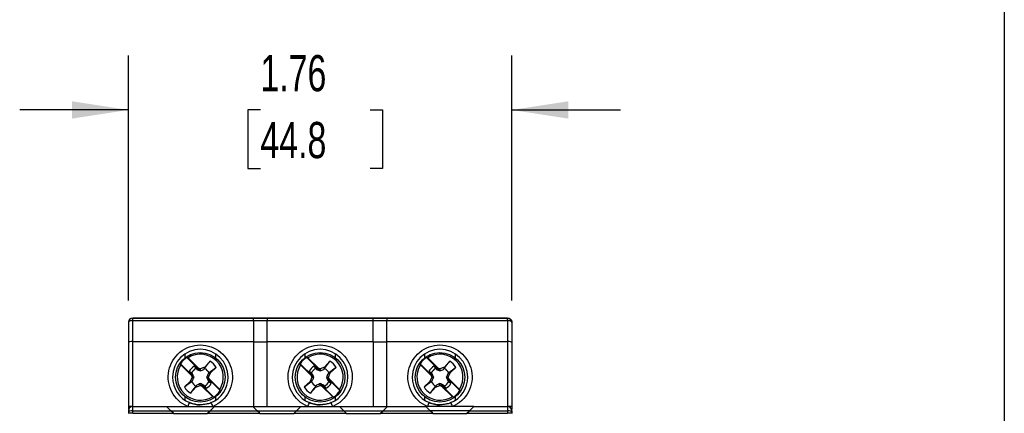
# Model space of a CAD drawing. Header units: inches. Extents: x 0.5 to 21.5, y 0.5 to 16.5.
# Tile 9 of 16: x 17 to 21.5, y 8.3 to 10.1. Entities that reach past the tile are written whole.
import ezdxf

# ---------------------------------------------------------------- set-up
doc = ezdxf.new("R2010")
doc.units = ezdxf.units.IN
doc.header["$LTSCALE"] = 2
doc.header["$MEASUREMENT"] = 0
doc.layers.add('DIMENSIONS', color=140, linetype='Continuous', lineweight=25)
doc.layers.add('TEXT', color=140, linetype='Continuous', lineweight=25)
doc.styles.add('SLDTEXTSTYLE0', font='TXT', dxfattribs={"width": 0.7})
doc.dimstyles.new('SLDDIMSTYLE0', dxfattribs={"dimtxt": 0.169922, "dimasz": 0.26, "dimexe": 0, "dimexo": 0.0625, "dimgap": 0.04248, "dimtad": 0, "dimtih": 1, "dimtoh": 1, "dimrnd": 1e-09, "dimzin": 12, "dimdsep": 46, "dimtxsty": 'SLDTEXTSTYLE0', "dimsah": 1, "dimcen": 0.09, "dimadec": 0, "dimazin": 3, "dimtfac": 1, "dimtmove": 0, "dimatfit": 0, "dimfxl": 0, "dimfrac": 2, "dimtolj": 1, "dimtzin": 12, "dimarcsym": 0})

# ---------------------------------------------------------------- blocks, each defined once
blk = doc.blocks.new('_D_5')
at = {"layer": 'DIMENSIONS'}
for p, q in [((17.4714, 8.7874), (17.4714, 9.9154)), ((19.2352, 8.7874), (19.2352, 9.9154)), ((17.4714, 9.6654), (16.9714, 9.6654)), ((18.0783, 9.6654), (18.0212, 9.6654)), ((18.0212, 9.6654), (18.0212, 9.3953)), ((18.5832, 9.6654), (18.6403, 9.6654)), ((18.6403, 9.6654), (18.6403, 9.3953)), ((19.2352, 9.6654), (19.7352, 9.6654)), ((18.0212, 9.3953), (18.0783, 9.3953)), ((18.6403, 9.3953), (18.5832, 9.3953))]:
    blk.add_line(p, q, dxfattribs=at)
for points in [[(17.4714, 9.6654), (17.2114, 9.7054), (17.2114, 9.6254)], [(19.2352, 9.6654), (19.4952, 9.6254), (19.4952, 9.7054)]]:
    blk.add_solid(points, dxfattribs=at)
at = {"layer": 'DIMENSIONS', "char_height": 0.16667, "attachment_point": 1, "style": 'SLDTEXTSTYLE0'}
for s, insert in [('1.76', (18.0783, 9.9182)), ('44.8', (18.0783, 9.6101))]:
    blk.add_mtext(s, dxfattribs=dict(at, insert=insert))

msp = doc.modelspace()

# ---------------------------------------------------------------- linework, layer by layer
for p, q in [((17.4911, 8.7071), (19.2155, 8.7071)), ((17.4911, 8.6954), (17.4911, 8.7066)), ((18.0463, 8.7066), (17.4911, 8.7066)), ((17.4911, 8.6954), (18.0463, 8.6954)), ((17.4911, 8.5993), (17.4911, 8.6954)), ((18.0463, 8.6954), (18.0463, 8.7066)), ((18.1092, 8.7066), (18.0463, 8.7066)), ((18.0463, 8.6954), (18.0463, 8.5993)), ((18.0463, 8.6953), (18.1092, 8.6953)), ((18.5974, 8.7066), (18.1092, 8.7066)), ((18.1092, 8.7066), (18.1092, 8.6954)), ((18.1092, 8.6954), (18.5974, 8.6954)), ((18.1092, 8.5993), (18.1092, 8.6954)), ((18.5974, 8.6954), (18.5974, 8.7066)), ((18.6604, 8.7066), (18.5974, 8.7066)), ((18.5974, 8.5993), (18.5974, 8.6954)), ((18.5974, 8.6953), (18.6604, 8.6953)), ((19.2155, 8.7066), (18.6604, 8.7066)), ((18.6604, 8.7066), (18.6604, 8.6954)), ((18.6604, 8.6954), (19.2155, 8.6954)), ((18.6604, 8.5993), (18.6604, 8.6954)), ((19.2155, 8.6954), (19.2155, 8.7066)), ((19.2155, 8.6954), (19.2155, 8.5993)), ((17.4714, 8.6869), (17.4714, 8.5948)), ((19.2352, 8.6869), (19.2352, 8.5948)), ((17.4714, 8.5948), (17.4714, 8.2994)), ((17.4911, 8.5993), (18.0463, 8.5993)), ((17.4911, 8.2996), (17.4911, 8.5993)), ((18.0463, 8.5993), (18.0463, 8.2995)), ((18.1092, 8.5966), (18.0463, 8.5966)), ((18.1092, 8.2995), (18.1092, 8.5993)), ((18.1092, 8.5993), (18.5974, 8.5993)), ((18.5974, 8.5993), (18.5974, 8.2995)), ((18.6604, 8.5966), (18.5974, 8.5966)), ((18.6604, 8.2995), (18.6604, 8.5993)), ((18.6604, 8.5993), (19.2155, 8.5993)), ((19.2155, 8.5993), (19.2155, 8.2996)), ((19.2352, 8.5948), (19.2352, 8.2994)), ((17.7314, 8.5416), (17.7314, 8.5236)), ((17.7973, 8.4687), (17.7404, 8.5257)), ((17.7458, 8.5244), (17.7945, 8.4757)), ((17.873, 8.5236), (17.873, 8.5416)), ((18.2825, 8.5416), (18.2825, 8.5236)), ((18.3485, 8.4687), (18.2915, 8.5257)), ((18.297, 8.5244), (18.3456, 8.4757)), ((18.4241, 8.5236), (18.4241, 8.5416)), ((18.8337, 8.5416), (18.8337, 8.5236)), ((18.8997, 8.4687), (18.8427, 8.5257)), ((18.8482, 8.5244), (18.8968, 8.4757)), ((18.9753, 8.5236), (18.9753, 8.5416)), ((17.7108, 8.4962), (17.7678, 8.4392)), ((17.761, 8.4423), (17.7124, 8.4909)), ((17.7845, 8.474), (17.7745, 8.4849)), ((17.7845, 8.474), (17.7858, 8.4705)), ((17.7973, 8.4687), (17.7845, 8.474)), ((17.8022, 8.4726), (17.7945, 8.4757)), ((17.7945, 8.4757), (17.7973, 8.4687)), ((17.8224, 8.4809), (17.8022, 8.4726)), ((17.8022, 8.4726), (17.8022, 8.4631)), ((17.8224, 8.4809), (17.8185, 8.4705)), ((17.8472, 8.5079), (17.8224, 8.4809)), ((17.8484, 8.4549), (17.8754, 8.4796)), ((18.262, 8.4962), (18.319, 8.4392)), ((18.3122, 8.4423), (18.2636, 8.4909)), ((18.3357, 8.474), (18.3257, 8.4849)), ((18.3357, 8.474), (18.337, 8.4705)), ((18.3485, 8.4687), (18.3357, 8.474)), ((18.3533, 8.4726), (18.3456, 8.4757)), ((18.3456, 8.4757), (18.3485, 8.4687)), ((18.3736, 8.4809), (18.3533, 8.4726)), ((18.3533, 8.4726), (18.3533, 8.4631)), ((18.3736, 8.4809), (18.3697, 8.4705)), ((18.3983, 8.5079), (18.3736, 8.4809)), ((18.3996, 8.4549), (18.4266, 8.4796)), ((18.8132, 8.4962), (18.8702, 8.4392)), ((18.8634, 8.4423), (18.8148, 8.4909)), ((18.8869, 8.474), (18.8769, 8.4849)), ((18.8869, 8.474), (18.8882, 8.4705)), ((18.8997, 8.4687), (18.8869, 8.474)), ((18.9045, 8.4726), (18.8968, 8.4757)), ((18.8968, 8.4757), (18.8997, 8.4687)), ((18.9248, 8.4809), (18.9045, 8.4726)), ((18.9045, 8.4726), (18.9045, 8.4631)), ((18.9248, 8.4809), (18.9209, 8.4705)), ((18.9495, 8.5079), (18.9248, 8.4809)), ((18.9508, 8.4549), (18.9778, 8.4796)), ((17.7516, 8.462), (17.7626, 8.452)), ((17.7642, 8.4346), (17.7559, 8.4144)), ((17.761, 8.4423), (17.7642, 8.4346)), ((17.7678, 8.4392), (17.761, 8.4423)), ((17.7626, 8.452), (17.7678, 8.4392)), ((17.7659, 8.4506), (17.7626, 8.452)), ((17.7642, 8.4346), (17.7732, 8.4342)), ((17.8311, 8.4342), (17.8401, 8.4346)), ((17.8935, 8.3726), (17.8365, 8.4295)), ((17.8365, 8.4295), (17.8433, 8.4269)), ((17.8418, 8.4167), (17.8365, 8.4295)), ((17.8484, 8.4549), (17.8385, 8.4506)), ((17.8401, 8.4346), (17.8484, 8.4549)), ((17.8433, 8.4269), (17.8401, 8.4346)), ((17.8433, 8.4269), (17.8919, 8.3783)), ((18.3028, 8.462), (18.3137, 8.452)), ((18.3154, 8.4346), (18.3071, 8.4144)), ((18.3122, 8.4423), (18.3154, 8.4346)), ((18.319, 8.4392), (18.3122, 8.4423)), ((18.3137, 8.452), (18.319, 8.4392)), ((18.317, 8.4506), (18.3137, 8.452)), ((18.3154, 8.4346), (18.3244, 8.4342)), ((18.3823, 8.4342), (18.3913, 8.4346)), ((18.4446, 8.3726), (18.3877, 8.4295)), ((18.3877, 8.4295), (18.3944, 8.4269)), ((18.3929, 8.4167), (18.3877, 8.4295)), ((18.3996, 8.4549), (18.3896, 8.4506)), ((18.3913, 8.4346), (18.3996, 8.4549)), ((18.3944, 8.4269), (18.3913, 8.4346)), ((18.3944, 8.4269), (18.4431, 8.3783)), ((18.854, 8.462), (18.8649, 8.452)), ((18.8666, 8.4346), (18.8583, 8.4144)), ((18.8634, 8.4423), (18.8666, 8.4346)), ((18.8702, 8.4392), (18.8634, 8.4423)), ((18.8649, 8.452), (18.8702, 8.4392)), ((18.8682, 8.4506), (18.8649, 8.452)), ((18.8666, 8.4346), (18.8756, 8.4342)), ((18.9335, 8.4342), (18.9425, 8.4346)), ((18.9958, 8.3726), (18.9389, 8.4295)), ((18.9389, 8.4295), (18.9456, 8.4269)), ((18.9441, 8.4167), (18.9389, 8.4295)), ((18.9508, 8.4549), (18.9408, 8.4506)), ((18.9425, 8.4346), (18.9508, 8.4549)), ((18.9456, 8.4269), (18.9425, 8.4346)), ((18.9456, 8.4269), (18.9943, 8.3783)), ((17.7559, 8.4144), (17.7289, 8.3896)), ((17.7559, 8.4144), (17.7659, 8.4179)), ((17.7572, 8.3613), (17.7819, 8.3884)), ((17.7819, 8.3884), (17.7858, 8.3979)), ((17.7819, 8.3884), (17.8022, 8.3967)), ((17.8022, 8.3967), (17.8022, 8.4053)), ((17.8022, 8.3967), (17.8099, 8.3935)), ((17.8099, 8.3935), (17.807, 8.4)), ((17.807, 8.4), (17.864, 8.3431)), ((17.807, 8.4), (17.8198, 8.3948)), ((17.8585, 8.3449), (17.8099, 8.3935)), ((17.8198, 8.3948), (17.8185, 8.3979)), ((17.8198, 8.3948), (17.8298, 8.3838)), ((17.8385, 8.4179), (17.8418, 8.4167)), ((17.8527, 8.4067), (17.8418, 8.4167)), ((18.3071, 8.4144), (18.2801, 8.3896)), ((18.3071, 8.4144), (18.317, 8.4179)), ((18.3083, 8.3613), (18.3331, 8.3884)), ((18.3331, 8.3884), (18.337, 8.3979)), ((18.3331, 8.3884), (18.3533, 8.3967)), ((18.3533, 8.3967), (18.3533, 8.4053)), ((18.3533, 8.3967), (18.361, 8.3935)), ((18.361, 8.3935), (18.3582, 8.4)), ((18.3582, 8.4), (18.4151, 8.3431)), ((18.3582, 8.4), (18.371, 8.3948)), ((18.4097, 8.3449), (18.361, 8.3935)), ((18.371, 8.3948), (18.3697, 8.3979)), ((18.371, 8.3948), (18.381, 8.3838)), ((18.3896, 8.4179), (18.3929, 8.4167)), ((18.4039, 8.4067), (18.3929, 8.4167)), ((18.8583, 8.4144), (18.8312, 8.3896)), ((18.8583, 8.4144), (18.8682, 8.4179)), ((18.8595, 8.3613), (18.8843, 8.3884)), ((18.8843, 8.3884), (18.8882, 8.3979)), ((18.8843, 8.3884), (18.9045, 8.3967)), ((18.9045, 8.3967), (18.9045, 8.4053)), ((18.9045, 8.3967), (18.9122, 8.3935)), ((18.9122, 8.3935), (18.9093, 8.4)), ((18.9093, 8.4), (18.9663, 8.3431)), ((18.9093, 8.4), (18.9222, 8.3948)), ((18.9608, 8.3449), (18.9122, 8.3935)), ((18.9222, 8.3948), (18.9209, 8.3979)), ((18.9222, 8.3948), (18.9322, 8.3838)), ((18.9408, 8.4179), (18.9441, 8.4167)), ((18.955, 8.4067), (18.9441, 8.4167)), ((17.7314, 8.3446), (17.7314, 8.3286)), ((17.873, 8.3286), (17.873, 8.3446)), ((18.2825, 8.3446), (18.2825, 8.3286)), ((18.4241, 8.3286), (18.4241, 8.3446)), ((18.8337, 8.3446), (18.8337, 8.3286)), ((18.9753, 8.3286), (18.9753, 8.3446)), ((17.4911, 8.2996), (17.6466, 8.2996)), ((17.4911, 8.28), (17.4911, 8.2996)), ((17.6466, 8.2996), (17.6663, 8.28)), ((17.6467, 8.2995), (17.867, 8.2995)), ((17.8671, 8.2996), (17.8474, 8.28)), ((17.8671, 8.2996), (18.0443, 8.2996)), ((18.0443, 8.2996), (18.064, 8.28)), ((18.0444, 8.2995), (18.2647, 8.2995)), ((18.2648, 8.2996), (18.2451, 8.28)), ((18.2648, 8.2996), (18.4419, 8.2996)), ((18.4419, 8.2996), (18.4616, 8.28)), ((18.442, 8.2995), (18.6623, 8.2995)), ((18.6624, 8.2996), (18.6427, 8.28)), ((18.6624, 8.2996), (18.8396, 8.2996)), ((18.8396, 8.2996), (18.8592, 8.28)), ((19.0599, 8.2995), (18.8397, 8.2995)), ((19.06, 8.2996), (19.0403, 8.28)), ((19.06, 8.2996), (19.2155, 8.2996)), ((19.2155, 8.2996), (19.2155, 8.28)), ((17.4714, 8.2799), (17.4714, 8.2718)), ((17.4714, 8.2718), (17.4714, 8.2681)), ((17.4714, 8.2681), (17.4714, 8.2677)), ((17.4911, 8.28), (17.6663, 8.28)), ((17.4911, 8.2682), (17.4911, 8.28)), ((17.4911, 8.2682), (17.6781, 8.2682)), ((17.6781, 8.2682), (17.6663, 8.28)), ((17.6664, 8.2799), (17.8473, 8.2799)), ((17.6781, 8.2682), (17.6781, 8.2681)), ((17.6781, 8.2681), (17.8356, 8.2681)), ((17.8356, 8.2682), (17.8474, 8.28)), ((17.8356, 8.2681), (17.8356, 8.2682)), ((17.8356, 8.2682), (18.0758, 8.2682)), ((17.8474, 8.28), (18.064, 8.28)), ((18.0758, 8.2682), (18.064, 8.28)), ((18.0641, 8.2799), (18.245, 8.2799)), ((18.0758, 8.2682), (18.0758, 8.2681)), ((18.0758, 8.2681), (18.2333, 8.2681)), ((18.2333, 8.2682), (18.2451, 8.28)), ((18.2333, 8.2681), (18.2333, 8.2682)), ((18.2333, 8.2682), (18.4734, 8.2682)), ((18.2451, 8.28), (18.4616, 8.28)), ((18.4734, 8.2682), (18.4616, 8.28)), ((18.4617, 8.2799), (18.6426, 8.2799)), ((18.4734, 8.2682), (18.4734, 8.2681)), ((18.4734, 8.2681), (18.6309, 8.2681)), ((18.6309, 8.2682), (18.6427, 8.28)), ((18.6309, 8.2681), (18.6309, 8.2682)), ((18.6309, 8.2682), (18.8711, 8.2682)), ((18.6427, 8.28), (18.8592, 8.28)), ((18.8711, 8.2682), (18.8592, 8.28)), ((19.0402, 8.2799), (18.8593, 8.2799)), ((18.8711, 8.2682), (18.8711, 8.2681)), ((18.8711, 8.2681), (19.0285, 8.2681)), ((19.0285, 8.2682), (19.0403, 8.28)), ((19.0285, 8.2681), (19.0285, 8.2682)), ((19.0285, 8.2682), (19.2155, 8.2682)), ((19.0403, 8.28), (19.2155, 8.28)), ((19.2155, 8.28), (19.2155, 8.2682)), ((19.2352, 8.2799), (19.2352, 8.2718)), ((19.2352, 8.2718), (19.2352, 8.2681)), ((19.2352, 8.2681), (19.2352, 8.2677))]:
    msp.add_line(p, q)
at = {"flags": 128}
for points in [[(17.4911, 8.6954), (17.4873, 8.6952), (17.4836, 8.6947), (17.4802, 8.6939), (17.4772, 8.6929), (17.4748, 8.6916), (17.4729, 8.6902), (17.4718, 8.6886), (17.4714, 8.6869)], [(19.2352, 8.6869), (19.2348, 8.6886), (19.2337, 8.6902), (19.2319, 8.6916), (19.2295, 8.6929), (19.2265, 8.6939), (19.2231, 8.6947), (19.2194, 8.6952), (19.2155, 8.6954)]]:
    msp.add_lwpolyline(points, dxfattribs=at)
for centre in [(17.8022, 8.4341), (18.3533, 8.4341), (18.9045, 8.4341)]:
    msp.add_circle(centre, 0.1141)
for centre, radius, start, end in [((17.4911, 8.6874), 0.0197, 90, 180), ((17.4911, 8.6869), 0.0197, 89.9996, 179.9996), ((19.2155, 8.6869), 0.0197, 0.0004, 90.0004), ((17.8022, 8.4352), 0.128, 0.0006, 179.9994), ((17.8022, 8.4351), 0.128, 89.9996, 179.9996), ((17.8022, 8.4351), 0.128, 0.0004, 90.0004), ((18.3533, 8.4352), 0.128, 0.0006, 179.9994), ((18.3533, 8.4351), 0.128, 89.9996, 179.9996), ((18.3533, 8.4351), 0.128, 0.0004, 90.0004), ((18.9045, 8.4352), 0.128, 0.0006, 179.9994), ((18.9045, 8.4351), 0.128, 89.9996, 179.9996), ((18.9045, 8.4351), 0.128, 0.0004, 90.0004), ((17.8022, 8.4344), 0.1103, 124.0906, 145.9086), ((17.8022, 8.4346), 0.106, 327.8828, 122.118), ((18.3533, 8.4344), 0.1103, 124.0906, 145.9086), ((18.3533, 8.4346), 0.106, 327.8828, 122.118), ((18.9045, 8.4344), 0.1103, 124.0906, 145.9086), ((18.9045, 8.4346), 0.106, 327.8828, 122.118), ((17.8022, 8.4346), 0.106, 147.8828, 302.118), ((17.8022, 8.4344), 0.0576, 118.6832, 151.316), ((17.8022, 8.4342), 0.0451, 116.2473, 153.7519), ((17.8022, 8.4342), 0.0451, 26.2481, 63.7527), ((17.8022, 8.4346), 0.086, 31.5535, 58.4473), ((18.3533, 8.4346), 0.106, 147.8828, 302.118), ((18.3533, 8.4344), 0.0576, 118.6832, 151.316), ((18.3533, 8.4342), 0.0451, 116.2473, 153.7519), ((18.3533, 8.4342), 0.0451, 26.2481, 63.7527), ((18.3533, 8.4346), 0.086, 31.5535, 58.4473), ((18.9045, 8.4346), 0.106, 147.8828, 302.118), ((18.9045, 8.4344), 0.0576, 118.6832, 151.316), ((18.9045, 8.4342), 0.0451, 116.2473, 153.7519), ((18.9045, 8.4342), 0.0451, 26.2481, 63.7527), ((18.9045, 8.4346), 0.086, 31.5535, 58.4473), ((17.8022, 8.4352), 0.128, 180.0002, 246.9266), ((17.8022, 8.4352), 0.128, 293.0734, 359.9998), ((18.3533, 8.4352), 0.128, 180.0002, 246.9266), ((18.3533, 8.4352), 0.128, 293.0734, 359.9998), ((18.9045, 8.4352), 0.128, 180.0002, 246.9266), ((18.9045, 8.4352), 0.128, 293.0734, 359.9998), ((17.8022, 8.4346), 0.086, 211.5535, 238.4473), ((17.8022, 8.4342), 0.0451, 206.2481, 243.7527), ((17.8022, 8.4342), 0.0451, 296.2473, 333.7519), ((17.8022, 8.4344), 0.0576, 298.6832, 331.316), ((18.3533, 8.4346), 0.086, 211.5535, 238.4473), ((18.3533, 8.4342), 0.0451, 206.2481, 243.7527), ((18.3533, 8.4342), 0.0451, 296.2473, 333.7519), ((18.3533, 8.4344), 0.0576, 298.6832, 331.316), ((18.9045, 8.4346), 0.086, 211.5535, 238.4473), ((18.9045, 8.4342), 0.0451, 206.2481, 243.7527), ((18.9045, 8.4342), 0.0451, 296.2473, 333.7519), ((18.9045, 8.4344), 0.0576, 298.6832, 331.316), ((17.8022, 8.4344), 0.1103, 304.0906, 325.9086), ((18.3533, 8.4344), 0.1103, 304.0906, 325.9086), ((18.9045, 8.4344), 0.1103, 304.0906, 325.9086), ((17.4852, 7.4381), 0.8613, 89.7633, 90.9143), ((19.9135, 7.3807), 2.3558, 156.5694, 157.0459), ((15.6908, 7.3807), 2.3558, 22.9541, 23.4306), ((20.4647, 7.3807), 2.3558, 156.5694, 157.0459), ((16.242, 7.3807), 2.3558, 22.9541, 23.4306), ((21.0159, 7.3807), 2.3558, 156.5694, 157.0459), ((16.7931, 7.3807), 2.3558, 22.9541, 23.4306), ((19.2215, 7.4381), 0.8613, 89.0857, 90.2367), ((17.4862, 7.3283), 0.94, 89.7, 90.9), ((19.2205, 7.3283), 0.94, 89.1, 90.3)]:
    msp.add_arc(centre, radius, start, end)
for centre, major_axis, ratio, start_param, end_param in [((17.4911, 8.5948), (0.0197, 0), 0.226928, 1.570796, 3.141593), ((19.2155, 8.5948), (0.0197, 0), 0.226928, 0, 1.570796), ((17.4911, 8.2799), (0, 0.0197), 0.99785, 0, 1.570796), ((19.2155, 8.2799), (0, 0.0197), 0.99785, 4.712389, 6.283185), ((17.4911, 8.2718), (0.0197, 0), 0.419444, 1.570796, 3.141593), ((19.2155, 8.2718), (0.0197, 0), 0.419444, 0, 1.570796)]:
    msp.add_ellipse(centre, major_axis=major_axis, ratio=ratio, start_param=start_param, end_param=end_param)
for points, knots in [([(19.2155, 8.7071), (19.2164, 8.7071), (19.218, 8.707), (19.2205, 8.7065), (19.2229, 8.7057), (19.2253, 8.7046), (19.2275, 8.7031), (19.2298, 8.7011), (19.2321, 8.6983), (19.2338, 8.695), (19.235, 8.6913), (19.2351, 8.6888), (19.2352, 8.6874)], [0, 0, 0, 0, 0.075646, 0.153012, 0.232354, 0.313908, 0.397894, 0.484511, 0.608947, 0.749448, 0.853731, 1, 1, 1, 1]), ([(17.7443, 8.2995), (17.713, 8.3128), (17.6872, 8.3366), (17.6556, 8.3968), (17.6507, 8.4315), (17.6643, 8.4982), (17.6824, 8.5281), (17.7351, 8.5712), (17.7681, 8.5829), (17.8022, 8.5829)], [0, 0, 0, 0, 0.25, 0.25, 0.5, 0.5, 0.75, 0.75, 1, 1, 1, 1]), ([(17.8022, 8.5829), (17.8362, 8.5829), (17.8692, 8.5712), (17.9219, 8.5281), (17.94, 8.4982), (17.9536, 8.4315), (17.9487, 8.3968), (17.9171, 8.3366), (17.8913, 8.3128), (17.86, 8.2995)], [0, 0, 0, 0, 0.25, 0.25, 0.5, 0.5, 0.75, 0.75, 1, 1, 1, 1]), ([(18.2955, 8.2995), (18.2642, 8.3128), (18.2384, 8.3366), (18.2068, 8.3968), (18.2019, 8.4315), (18.2155, 8.4982), (18.2336, 8.5281), (18.2863, 8.5712), (18.3193, 8.5829), (18.3533, 8.5829)], [0, 0, 0, 0, 0.25, 0.25, 0.5, 0.5, 0.75, 0.75, 1, 1, 1, 1]), ([(18.3533, 8.5829), (18.3874, 8.5829), (18.4204, 8.5712), (18.4731, 8.5281), (18.4912, 8.4982), (18.5048, 8.4315), (18.4999, 8.3968), (18.4682, 8.3366), (18.4425, 8.3128), (18.4112, 8.2995)], [0, 0, 0, 0, 0.25, 0.25, 0.5, 0.5, 0.75, 0.75, 1, 1, 1, 1]), ([(18.8467, 8.2995), (18.8153, 8.3128), (18.7896, 8.3366), (18.758, 8.3968), (18.7531, 8.4315), (18.7667, 8.4982), (18.7848, 8.5281), (18.8375, 8.5712), (18.8705, 8.5829), (18.9045, 8.5829)], [0, 0, 0, 0, 0.25, 0.25, 0.5, 0.5, 0.75, 0.75, 1, 1, 1, 1]), ([(18.9045, 8.5829), (18.9385, 8.5829), (18.9715, 8.5712), (19.0243, 8.5281), (19.0424, 8.4982), (19.056, 8.4315), (19.0511, 8.3968), (19.0194, 8.3366), (18.9937, 8.3128), (18.9624, 8.2995)], [0, 0, 0, 0, 0.25, 0.25, 0.5, 0.5, 0.75, 0.75, 1, 1, 1, 1]), ([(17.8221, 8.4747), (17.8283, 8.4828), (17.8344, 8.4909), (17.8405, 8.499), (17.8427, 8.502), (17.8449, 8.5049), (17.8472, 8.5079)], [0, 0, 0, 0, 0.001526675, 0.001526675, 0.001526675, 0.00208361, 0.00208361, 0.00208361, 0.00208361]), ([(18.3733, 8.4747), (18.3794, 8.4828), (18.3856, 8.4909), (18.3917, 8.499), (18.3939, 8.502), (18.3961, 8.5049), (18.3983, 8.5079)], [0, 0, 0, 0, 0.001526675, 0.001526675, 0.001526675, 0.00208361, 0.00208361, 0.00208361, 0.00208361]), ([(18.9245, 8.4747), (18.9306, 8.4828), (18.9367, 8.4909), (18.9428, 8.499), (18.9451, 8.502), (18.9473, 8.5049), (18.9495, 8.5079)], [0, 0, 0, 0, 0.001526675, 0.001526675, 0.001526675, 0.00208361, 0.00208361, 0.00208361, 0.00208361]), ([(17.7822, 8.3938), (17.776, 8.3858), (17.7699, 8.3779), (17.7638, 8.37), (17.7616, 8.3671), (17.7594, 8.3642), (17.7572, 8.3613)], [0, 0, 0, 0, 0.001526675, 0.001526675, 0.001526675, 0.00208361, 0.00208361, 0.00208361, 0.00208361]), ([(18.3334, 8.3938), (18.3272, 8.3858), (18.3211, 8.3779), (18.315, 8.37), (18.3128, 8.3671), (18.3106, 8.3642), (18.3083, 8.3613)], [0, 0, 0, 0, 0.001526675, 0.001526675, 0.001526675, 0.00208361, 0.00208361, 0.00208361, 0.00208361]), ([(18.8846, 8.3938), (18.8784, 8.3858), (18.8723, 8.3779), (18.8662, 8.37), (18.864, 8.3671), (18.8617, 8.3642), (18.8595, 8.3613)], [0, 0, 0, 0, 0.001526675, 0.001526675, 0.001526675, 0.00208361, 0.00208361, 0.00208361, 0.00208361]), ([(17.4714, 8.2994), (17.4714, 8.2969), (17.4714, 8.2931), (17.4714, 8.2885), (17.4714, 8.2862), (17.4714, 8.2852), (17.4714, 8.2851)], [0, 0, 0, 0, 0.461394, 0.711773, 0.963473, 1, 1, 1, 1]), ([(17.7784, 8.3097), (17.7749, 8.3104), (17.7658, 8.312), (17.7572, 8.3154), (17.752, 8.3175)], [0, 0, 0, 0, 0.393476, 1, 1, 1, 1]), ([(17.752, 8.3175), (17.76, 8.3141), (17.7682, 8.3116), (17.785, 8.3081), (17.7936, 8.3073), (17.8022, 8.3073)], [0, 0, 0, 0, 0.5, 0.5, 1, 1, 1, 1]), ([(17.8344, 8.3114), (17.8272, 8.31), (17.8107, 8.3066), (17.7914, 8.3068), (17.7802, 8.3093), (17.7784, 8.3097)], [0, 0, 0, 0, 0.388986, 0.903965, 1, 1, 1, 1]), ([(17.8343, 8.3114), (17.8321, 8.3108), (17.8216, 8.3082), (17.8107, 8.3077), (17.8022, 8.3073)], [0, 0, 0, 0, 0.212195, 1, 1, 1, 1]), ([(17.8523, 8.3175), (17.8466, 8.315), (17.8408, 8.3125), (17.8346, 8.3115), (17.8344, 8.3114)], [0, 0, 0, 0, 0.965733, 1, 1, 1, 1]), ([(18.3296, 8.3097), (18.3261, 8.3104), (18.317, 8.312), (18.3084, 8.3154), (18.3032, 8.3175)], [0, 0, 0, 0, 0.393476, 1, 1, 1, 1]), ([(18.3032, 8.3175), (18.3112, 8.3141), (18.3194, 8.3116), (18.3361, 8.3081), (18.3448, 8.3073), (18.3533, 8.3073)], [0, 0, 0, 0, 0.5, 0.5, 1, 1, 1, 1]), ([(18.3855, 8.3114), (18.3784, 8.31), (18.3618, 8.3066), (18.3425, 8.3068), (18.3314, 8.3093), (18.3296, 8.3097)], [0, 0, 0, 0, 0.388986, 0.903965, 1, 1, 1, 1]), ([(18.3855, 8.3114), (18.3833, 8.3108), (18.3728, 8.3082), (18.3619, 8.3077), (18.3533, 8.3073)], [0, 0, 0, 0, 0.2121948, 1, 1, 1, 1]), ([(18.4035, 8.3175), (18.3978, 8.315), (18.392, 8.3125), (18.3857, 8.3115), (18.3855, 8.3114)], [0, 0, 0, 0, 0.9657333, 1, 1, 1, 1]), ([(18.8808, 8.3097), (18.8772, 8.3104), (18.8682, 8.312), (18.8596, 8.3154), (18.8544, 8.3175)], [0, 0, 0, 0, 0.3934756, 1, 1, 1, 1]), ([(18.8544, 8.3175), (18.8624, 8.3141), (18.8705, 8.3116), (18.8873, 8.3081), (18.896, 8.3073), (18.9045, 8.3073)], [0, 0, 0, 0, 0.5, 0.5, 1, 1, 1, 1]), ([(18.9367, 8.3114), (18.9296, 8.31), (18.913, 8.3066), (18.8937, 8.3068), (18.8826, 8.3093), (18.8808, 8.3097)], [0, 0, 0, 0, 0.388986, 0.903965, 1, 1, 1, 1]), ([(18.9367, 8.3114), (18.9345, 8.3108), (18.924, 8.3082), (18.9131, 8.3077), (18.9045, 8.3073)], [0, 0, 0, 0, 0.212195, 1, 1, 1, 1]), ([(18.9547, 8.3175), (18.949, 8.315), (18.9431, 8.3125), (18.9369, 8.3115), (18.9367, 8.3114)], [0, 0, 0, 0, 0.965733, 1, 1, 1, 1]), ([(19.2352, 8.2994), (19.2352, 8.2969), (19.2352, 8.2931), (19.2352, 8.2887), (19.2352, 8.2869), (19.2352, 8.286)], [0, 0, 0, 0, 0.502638, 0.775399, 1, 1, 1, 1])]:
    msp.add_open_spline(points, degree=3, knots=knots)
for points in [[(17.7404, 8.5257), (17.7422, 8.5252), (17.744, 8.5248), (17.7458, 8.5244)], [(18.2915, 8.5257), (18.2933, 8.5252), (18.2952, 8.5248), (18.297, 8.5244)], [(18.8427, 8.5257), (18.8445, 8.5252), (18.8463, 8.5248), (18.8482, 8.5244)], [(17.7124, 8.4909), (17.7119, 8.4927), (17.7114, 8.4944), (17.7108, 8.4962)], [(17.7745, 8.4849), (17.7771, 8.4815), (17.7796, 8.4781), (17.7822, 8.4747)], [(17.7822, 8.4747), (17.7834, 8.4733), (17.7846, 8.4719), (17.7858, 8.4705)], [(17.7858, 8.4705), (17.7911, 8.4681), (17.7965, 8.4656), (17.8022, 8.4631)], [(17.8022, 8.4631), (17.8078, 8.4656), (17.8132, 8.4681), (17.8185, 8.4705)], [(17.8185, 8.4705), (17.8197, 8.4719), (17.8209, 8.4733), (17.8221, 8.4747)], [(17.8754, 8.4796), (17.8645, 8.4712), (17.8536, 8.4627), (17.8426, 8.4542)], [(18.2636, 8.4909), (18.2631, 8.4927), (18.2625, 8.4944), (18.262, 8.4962)], [(18.3257, 8.4849), (18.3283, 8.4815), (18.3308, 8.4781), (18.3334, 8.4747)], [(18.3334, 8.4747), (18.3346, 8.4733), (18.3358, 8.4719), (18.337, 8.4705)], [(18.337, 8.4705), (18.3423, 8.4681), (18.3477, 8.4656), (18.3533, 8.4631)], [(18.3533, 8.4631), (18.359, 8.4656), (18.3644, 8.4681), (18.3697, 8.4705)], [(18.3697, 8.4705), (18.3709, 8.4719), (18.3721, 8.4733), (18.3733, 8.4747)], [(18.4266, 8.4796), (18.4157, 8.4712), (18.4048, 8.4627), (18.3938, 8.4542)], [(18.8148, 8.4909), (18.8142, 8.4927), (18.8137, 8.4944), (18.8132, 8.4962)], [(18.8769, 8.4849), (18.8794, 8.4815), (18.882, 8.4781), (18.8846, 8.4747)], [(18.8846, 8.4747), (18.8858, 8.4733), (18.887, 8.4719), (18.8882, 8.4705)], [(18.8882, 8.4705), (18.8935, 8.4681), (18.8989, 8.4656), (18.9045, 8.4631)], [(18.9045, 8.4631), (18.9102, 8.4656), (18.9156, 8.4681), (18.9209, 8.4705)], [(18.9209, 8.4705), (18.9221, 8.4719), (18.9233, 8.4733), (18.9245, 8.4747)], [(18.9778, 8.4796), (18.9669, 8.4712), (18.956, 8.4627), (18.9449, 8.4542)], [(17.7617, 8.4542), (17.7584, 8.4568), (17.755, 8.4594), (17.7516, 8.462)], [(17.7659, 8.4506), (17.7645, 8.4518), (17.7631, 8.453), (17.7617, 8.4542)], [(17.7732, 8.4342), (17.7708, 8.4399), (17.7683, 8.4453), (17.7659, 8.4506)], [(17.7659, 8.4179), (17.7683, 8.4232), (17.7708, 8.4286), (17.7732, 8.4342)], [(17.8385, 8.4506), (17.836, 8.4453), (17.8336, 8.4399), (17.8311, 8.4342)], [(17.8311, 8.4342), (17.8336, 8.4286), (17.836, 8.4232), (17.8385, 8.4179)], [(17.8426, 8.4542), (17.8412, 8.453), (17.8398, 8.4518), (17.8385, 8.4506)], [(18.3129, 8.4542), (18.3095, 8.4568), (18.3062, 8.4594), (18.3028, 8.462)], [(18.317, 8.4506), (18.3157, 8.4518), (18.3143, 8.453), (18.3129, 8.4542)], [(18.3244, 8.4342), (18.3219, 8.4399), (18.3195, 8.4453), (18.317, 8.4506)], [(18.317, 8.4179), (18.3195, 8.4232), (18.3219, 8.4286), (18.3244, 8.4342)], [(18.3896, 8.4506), (18.3872, 8.4453), (18.3847, 8.4399), (18.3823, 8.4342)], [(18.3823, 8.4342), (18.3847, 8.4286), (18.3872, 8.4232), (18.3896, 8.4179)], [(18.3938, 8.4542), (18.3924, 8.453), (18.391, 8.4518), (18.3896, 8.4506)], [(18.8641, 8.4542), (18.8607, 8.4568), (18.8574, 8.4594), (18.854, 8.462)], [(18.8682, 8.4506), (18.8668, 8.4518), (18.8655, 8.453), (18.8641, 8.4542)], [(18.8756, 8.4342), (18.8731, 8.4399), (18.8707, 8.4453), (18.8682, 8.4506)], [(18.8682, 8.4179), (18.8707, 8.4232), (18.8731, 8.4286), (18.8756, 8.4342)], [(18.9408, 8.4506), (18.9384, 8.4453), (18.9359, 8.4399), (18.9335, 8.4342)], [(18.9335, 8.4342), (18.9359, 8.4286), (18.9384, 8.4232), (18.9408, 8.4179)], [(18.9449, 8.4542), (18.9436, 8.453), (18.9422, 8.4518), (18.9408, 8.4506)], [(17.7289, 8.3896), (17.7398, 8.3978), (17.7507, 8.406), (17.7617, 8.4143)], [(17.7617, 8.4143), (17.7631, 8.4155), (17.7645, 8.4167), (17.7659, 8.4179)], [(17.7858, 8.3979), (17.7846, 8.3966), (17.7834, 8.3952), (17.7822, 8.3938)], [(17.8022, 8.4053), (17.7965, 8.4028), (17.7911, 8.4004), (17.7858, 8.3979)], [(17.8185, 8.3979), (17.8132, 8.4004), (17.8078, 8.4028), (17.8022, 8.4053)], [(17.8221, 8.3938), (17.8209, 8.3952), (17.8197, 8.3966), (17.8185, 8.3979)], [(17.8298, 8.3838), (17.8272, 8.3872), (17.8247, 8.3905), (17.8221, 8.3938)], [(17.8385, 8.4179), (17.8398, 8.4167), (17.8412, 8.4155), (17.8426, 8.4143)], [(17.8426, 8.4143), (17.846, 8.4118), (17.8493, 8.4092), (17.8527, 8.4067)], [(17.8919, 8.3783), (17.8924, 8.3764), (17.893, 8.3745), (17.8935, 8.3726)], [(18.2801, 8.3896), (18.291, 8.3978), (18.3019, 8.406), (18.3129, 8.4143)], [(18.3129, 8.4143), (18.3143, 8.4155), (18.3157, 8.4167), (18.317, 8.4179)], [(18.337, 8.3979), (18.3358, 8.3966), (18.3346, 8.3952), (18.3334, 8.3938)], [(18.3533, 8.4053), (18.3477, 8.4028), (18.3423, 8.4004), (18.337, 8.3979)], [(18.3697, 8.3979), (18.3644, 8.4004), (18.359, 8.4028), (18.3533, 8.4053)], [(18.3733, 8.3938), (18.3721, 8.3952), (18.3709, 8.3966), (18.3697, 8.3979)], [(18.381, 8.3838), (18.3784, 8.3872), (18.3758, 8.3905), (18.3733, 8.3938)], [(18.3896, 8.4179), (18.391, 8.4167), (18.3924, 8.4155), (18.3938, 8.4143)], [(18.3938, 8.4143), (18.3971, 8.4118), (18.4005, 8.4092), (18.4039, 8.4067)], [(18.4431, 8.3783), (18.4436, 8.3764), (18.4441, 8.3745), (18.4446, 8.3726)], [(18.8312, 8.3896), (18.8422, 8.3978), (18.8531, 8.406), (18.8641, 8.4143)], [(18.8641, 8.4143), (18.8655, 8.4155), (18.8668, 8.4167), (18.8682, 8.4179)], [(18.8882, 8.3979), (18.887, 8.3966), (18.8858, 8.3952), (18.8846, 8.3938)], [(18.9045, 8.4053), (18.8989, 8.4028), (18.8935, 8.4004), (18.8882, 8.3979)], [(18.9209, 8.3979), (18.9156, 8.4004), (18.9102, 8.4028), (18.9045, 8.4053)], [(18.9245, 8.3938), (18.9233, 8.3952), (18.9221, 8.3966), (18.9209, 8.3979)], [(18.9322, 8.3838), (18.9296, 8.3872), (18.927, 8.3905), (18.9245, 8.3938)], [(18.9408, 8.4179), (18.9422, 8.4167), (18.9436, 8.4155), (18.9449, 8.4143)], [(18.9449, 8.4143), (18.9483, 8.4118), (18.9517, 8.4092), (18.955, 8.4067)], [(18.9943, 8.3783), (18.9948, 8.3764), (18.9953, 8.3745), (18.9958, 8.3726)], [(17.864, 8.3431), (17.8621, 8.3436), (17.8603, 8.3443), (17.8585, 8.3449)], [(18.4151, 8.3431), (18.4133, 8.3436), (18.4115, 8.3443), (18.4097, 8.3449)], [(18.9663, 8.3431), (18.9645, 8.3436), (18.9627, 8.3443), (18.9608, 8.3449)]]:
    msp.add_open_spline(points, degree=3)
at = {"layer": 'TEXT'}
msp.add_line((21.5, 16.5), (21.5, 0.5), dxfattribs=at)

# ---------------------------------------------------------------- dimensions: what is measured, and where the dimension line sits
at = {"layer": 'DIMENSIONS'}
dim = msp.add_linear_dim(base=(19.2352, 9.6654), p1=(17.4714, 8.6874), p2=(19.2352, 8.6874), dimstyle='SLDDIMSTYLE0', dxfattribs=at)
dim.commit()
dim.dimension.update_dxf_attribs({"geometry": '_D_5', "text_midpoint": (18.3307, 9.6654), "dimtype": 160})

doc.saveas('drawing.dxf')
